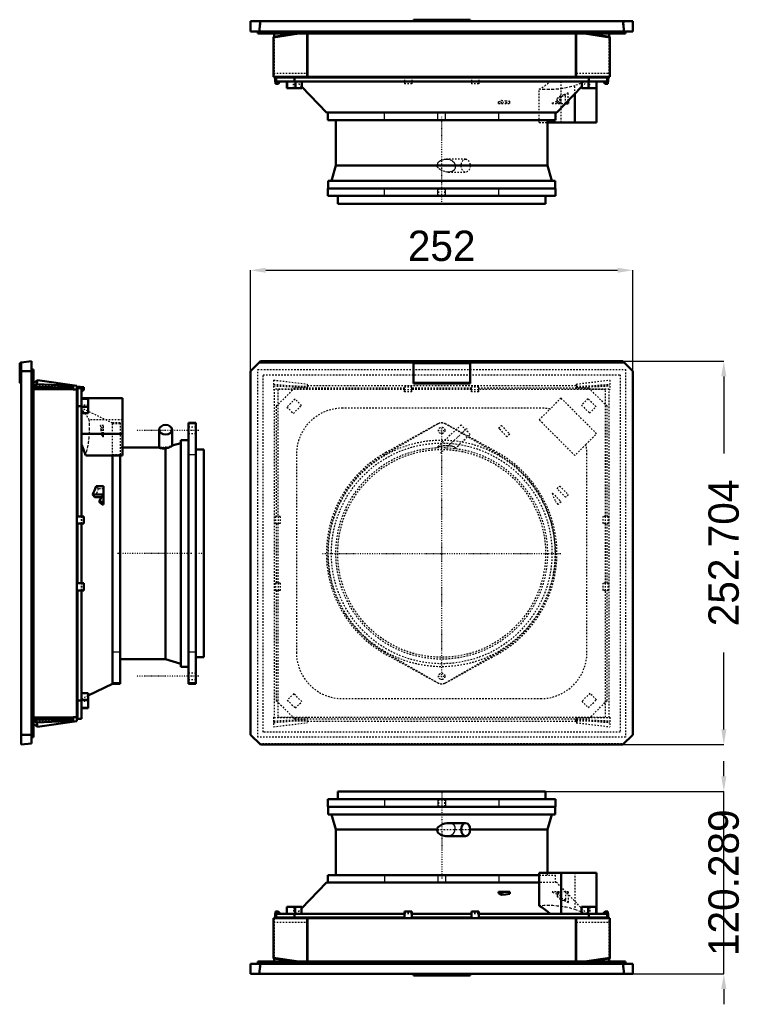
# Model space of a CAD drawing. Header units: millimetres. Extents: x 0 to 896, y -19 to 630.
# Tile 1 of 2: x 0 to 477, y -19 to 630. Entities that reach past the tile are written whole.
import ezdxf

# ---------------------------------------------------------------- set-up
doc = ezdxf.new("R2010")
doc.units = ezdxf.units.MM
doc.linetypes.add('Center', pattern=[1.5, 0.45, -0.5, 0.05, -0.5])
doc.linetypes.add('Dashed', pattern=[2, 1, -1])
for name, color, linetype, lineweight in [('AM_0', 7, 'Continuous', 50), ('AM_4', 3, 'Continuous', 25), ('AM_5', 3, 'Continuous', 25), ('AM_7', 7, 'Center', 25), ('AM_9', 6, 'Dashed', 25)]:
    doc.layers.add(name, color=color, linetype=linetype, lineweight=lineweight)
doc.dimstyles.new('ISO-25', dxfattribs={"dimtxt": 2.5, "dimasz": 2.5, "dimexe": 1.25, "dimexo": 0.625, "dimtad": 1, "dimtxsty": 'Standard', "dimcen": 2.5, "dimadec": 0, "dimazin": 0, "dimtfac": 1, "dimtmove": 0, "dimatfit": 3, "dimfxl": 1, "dimarcsym": 0})

# ---------------------------------------------------------------- blocks, each defined once
blk = doc.blocks.new('1_EF300R5_0__0_in_EF300R5_0__1300')
at = {"layer": 'AM_0'}
for p, q in [((346.69, 121.29), (209.69, 121.29)), ((209.69, 121.29), (209.69, 116.2)), ((346.69, 116.2), (346.69, 121.29)), ((353.31, 116.2), (203.07, 116.2)), ((203.07, 116.2), (203.07, 111.2)), ((353.31, 111.2), (203.07, 111.2)), ((203.46, 111.2), (203.46, 106.2)), ((352.92, 106.2), (352.92, 111.2)), ((353.31, 111.2), (353.31, 116.2)), ((352.92, 106.2), (203.46, 106.2)), ((205.46, 106.2), (208.46, 96.2)), ((347.92, 96.2), (350.92, 106.2)), ((294, 100.5), (282.58, 100.5)), ((208.46, 96.2), (208.46, 66.2)), ((275.26, 96.2), (208.46, 96.2)), ((281.27, 91.9), (294, 91.9)), ((347.92, 96.2), (296.93, 96.2)), ((347.92, 67.7), (347.92, 96.2)), ((203.07, 66.2), (342.51, 66.2)), ((203.07, 66.2), (203.07, 61.2)), ((380.34, 67.7), (342.51, 67.7)), ((342.51, 67.7), (342.51, 45.86)), ((356.87, 67.7), (356.87, 40.7)), ((380.34, 67.7), (380.34, 40.7)), ((202.19, 61.2), (185.74, 44.13)), ((342.51, 61.2), (202.19, 61.2)), ((323.05, 55.2), (315.74, 55.2)), ((315.74, 55.2), (315.74, 54.17)), ((315.74, 54.17), (317.55, 53.12)), ((317.55, 55.2), (317.55, 53.12)), ((323.05, 55.2), (323.05, 53.72)), ((168.59, 42.2), (168.27, 37.7)), ((170.34, 42.2), (168.59, 42.2)), ((253.79, 40.7), (169.19, 40.7)), ((169.19, 40.7), (169.19, 38.2)), ((171.74, 40.8), (170.34, 42.2)), ((171.74, 40.7), (171.74, 40.8)), ((185.96, 45.2), (176.22, 45.2)), ((176.22, 45.2), (176.22, 40.7)), ((181.19, 40.7), (181.19, 38.2)), ((181.5, 45.2), (181.5, 40.7)), ((185.74, 45.2), (185.74, 40.7)), ((185.96, 45.2), (185.96, 44.36)), ((253.79, 42.2), (253.79, 37.7)), ((258.59, 42.2), (253.79, 42.2)), ((258.59, 42.2), (258.59, 37.7)), ((297.79, 40.7), (258.59, 40.7)), ((297.79, 42.2), (297.79, 37.7)), ((302.59, 42.2), (297.79, 42.2)), ((302.59, 42.2), (302.59, 37.7)), ((387.19, 40.7), (302.59, 40.7)), ((379.94, 45.2), (370.42, 45.2)), ((370.42, 45.2), (370.42, 40.7)), ((374.66, 45.2), (374.66, 40.7)), ((375.19, 40.7), (375.19, 38.2)), ((379.94, 45.2), (379.94, 40.7)), ((386.03, 42.2), (384.64, 40.8)), ((384.64, 40.8), (384.64, 40.7)), ((387.79, 42.2), (386.03, 42.2)), ((387.19, 40.7), (387.19, 38.2)), ((388.1, 37.7), (387.79, 42.2)), ((167.42, 37.7), (388.96, 37.7)), ((167.42, 37.7), (167.42, 11.25)), ((253.79, 38.2), (169.19, 38.2)), ((170.19, 38.2), (170.19, 37.7)), ((189.42, 37.7), (189.42, 9.2)), ((189.69, 37.7), (189.69, 9.2)), ((297.79, 38.2), (258.59, 38.2)), ((387.19, 38.2), (302.59, 38.2)), ((366.69, 37.7), (366.69, 9.2)), ((366.96, 37.7), (366.96, 9.2)), ((386.19, 38.2), (386.19, 37.7)), ((388.96, 37.7), (388.96, 11.25)), ((152.19, 1), (152.19, 7.7)), ((404.19, 7.7), (152.19, 7.7)), ((399.44, 9.2), (156.94, 9.2)), ((156.94, 7.7), (156.94, 9.2)), ((158.69, 7.7), (157.98, 1)), ((167.42, 11.67), (183.99, 9.2)), ((167.42, 11.25), (181.76, 9.2)), ((167.69, 11.21), (167.69, 9.2)), ((372.39, 9.2), (388.96, 11.67)), ((374.62, 9.2), (388.96, 11.25)), ((388.69, 11.21), (388.69, 9.2)), ((398.39, 1), (397.69, 7.7)), ((399.44, 7.7), (399.44, 9.2)), ((404.19, 1), (404.19, 7.7)), ((404.19, 1), (152.19, 1)), ((259.51, 1), (259.51, 0)), ((296.87, 1), (296.87, 0)), ((296.87, 0), (259.51, 0))]:
    blk.add_line(p, q, dxfattribs=at)
for points in [[(282.58, 100.5), (281.68, 100.45), (280.18, 100.17), (278.71, 99.66), (277.36, 98.94), (276.14, 97.97), (275.69, 97.48), (275.3, 96.93)], [(275.49, 94.5), (276.02, 93.86), (276.66, 93.31), (277.62, 92.73), (278.69, 92.3), (279.82, 92.02), (281, 91.9), (281.27, 91.9)], [(317.55, 53.12), (320.3, 53.46), (323.05, 53.72)], [(342.51, 45.86), (344.34, 44.75), (346.14, 43.55), (347.91, 42.23), (349.61, 40.7)]]:
    blk.add_lwpolyline(points, dxfattribs=at)
blk.add_ellipse((294, 96.2), major_axis=(0, 4.3), ratio=0.681998, dxfattribs=at)
blk.add_ellipse((278.19, 96.2), major_axis=(0, 4.3), ratio=0.681998, start_param=1.40136, end_param=1.976205, dxfattribs=at)
at = {"layer": 'AM_4'}
for p, q in [((240.58, 116.2), (240.58, 111.2)), ((275.69, 116.2), (275.69, 111.2)), ((280.69, 116.2), (280.69, 111.2)), ((315.8, 116.2), (315.8, 111.2)), ((240.58, 66.2), (240.58, 61.2)), ((275.69, 66.2), (275.69, 61.2)), ((280.69, 66.2), (280.69, 61.2)), ((315.8, 66.2), (315.8, 61.2))]:
    blk.add_line(p, q, dxfattribs=at)
at = {"layer": 'AM_7'}
blk.add_line((278.19, 121.54), (278.19, 63.95), dxfattribs=at)
at = {"layer": 'AM_9'}
for p, q in [((276.09, 116.2), (276.09, 111.2)), ((280.29, 111.2), (280.29, 116.2)), ((275.3, 96.93), (275.49, 96.2)), ((275.49, 96.2), (275.49, 94.5)), ((275.49, 96.2), (296.93, 96.2)), ((342.51, 66.2), (353.31, 66.2)), ((347.92, 66.2), (347.92, 67.7)), ((353.31, 61.2), (353.31, 66.2)), ((365.99, 67.7), (365.99, 43.5)), ((354.19, 61.2), (342.51, 61.2)), ((373.94, 40.7), (354.19, 61.2)), ((321.24, 54.77), (315.74, 54.17)), ((321.24, 55.2), (321.24, 54.77)), ((323.05, 53.72), (321.24, 54.77)), ((361.63, 55.2), (350.99, 55.2)), ((350.99, 55.2), (351.3, 54.87)), ((351.3, 55.2), (351.3, 54.87)), ((355.09, 54.33), (353.33, 55.2)), ((354.27, 55.2), (354.27, 51.97)), ((354.27, 51.97), (356.05, 50.42)), ((355.09, 55.2), (355.09, 54.33)), ((356.88, 52.44), (355.09, 54.33)), ((356.05, 55.2), (356.05, 50.42)), ((356.88, 55.2), (356.88, 52.44)), ((359.84, 55.2), (359.84, 49.61)), ((361.63, 55.2), (361.63, 48.09)), ((361.63, 48.09), (359.84, 49.61)), ((176.44, 45.2), (176.44, 40.7)), ((180.46, 45.2), (180.46, 40.7)), ((180.68, 45.2), (180.68, 40.7)), ((181.72, 45.2), (181.72, 40.7)), ((185.74, 44.13), (182.44, 40.7)), ((185.96, 44.36), (185.96, 40.7)), ((258.59, 40.8), (253.79, 40.8)), ((258.59, 40.7), (253.79, 40.7)), ((302.59, 40.8), (297.79, 40.8)), ((302.59, 40.7), (297.79, 40.7)), ((373.23, 40.7), (365.99, 43.5)), ((370.64, 45.2), (370.64, 40.7)), ((374.88, 45.2), (374.88, 40.7)), ((375.7, 45.2), (375.7, 40.7)), ((375.91, 45.2), (375.91, 40.7)), ((380.16, 45.2), (379.94, 45.2)), ((380.16, 45.2), (380.16, 40.7)), ((167.42, 35.2), (189.42, 35.2)), ((167.69, 37.7), (167.69, 11.21)), ((253.79, 38.2), (258.59, 38.2)), ((297.79, 38.2), (302.59, 38.2)), ((366.96, 35.2), (388.96, 35.2)), ((388.69, 11.21), (388.69, 37.7)), ((158.69, 1), (157.98, 7.7)), ((160.44, 7.7), (160.44, 9.2)), ((167.69, 9.2), (167.69, 7.7)), ((181.76, 9.2), (189.42, 8.1)), ((183.99, 9.2), (189.42, 8.39)), ((189.42, 9.2), (189.42, 8.1)), ((189.69, 9.2), (189.69, 7.7)), ((366.69, 9.2), (366.69, 7.7)), ((366.96, 8.1), (374.62, 9.2)), ((366.96, 9.2), (366.96, 8.1)), ((366.96, 8.39), (372.39, 9.2)), ((388.69, 9.2), (388.69, 7.7)), ((395.94, 7.7), (395.94, 9.2)), ((398.39, 7.7), (397.69, 1))]:
    blk.add_line(p, q, dxfattribs=at)
for points in [[(287.04, 96.2), (287.15, 96.73), (287.17, 97.28), (287.1, 97.81), (286.92, 98.33), (286.35, 99.18), (285.5, 99.82), (284.78, 100.15), (283.98, 100.37), (282.85, 100.5), (282.58, 100.5)], [(281.27, 91.9), (282.4, 91.98), (283.8, 92.31), (284.64, 92.68), (285.43, 93.18), (285.96, 93.66), (286.43, 94.23), (286.72, 94.76), (286.93, 95.34), (287.04, 96.2)], [(351.3, 54.87), (354.11, 53.74), (356.88, 52.44)], [(359.84, 49.61), (357.07, 50.86), (354.27, 51.97)], [(365.99, 43.5), (363.13, 44.31), (360.25, 44.96), (357.34, 45.45), (354.42, 45.8), (351.46, 46.03), (348.48, 46.12), (345.5, 46.09), (342.51, 45.86)], [(356.05, 50.42), (358.85, 49.33), (361.63, 48.09)]]:
    blk.add_lwpolyline(points, dxfattribs=at)
blk = doc.blocks.new('2_EF300R5_0__0_in_EF300R5_0__1300')
at = {"layer": 'AM_0'}
for p, q in [((1, 404.06), (0, 403.56)), ((0, 403.56), (0, 390.76)), ((1, 404.19), (7.7, 404.89)), ((1, 152.19), (1, 404.19)), ((7.7, 152.89), (7.7, 404.89)), ((1, 398.39), (7.7, 398.39)), ((7.7, 399.51), (9.2, 399.51)), ((9.2, 157.01), (9.2, 399.51)), ((0, 390.76), (1, 390.26)), ((9.2, 390.55), (11.67, 392.54)), ((9.2, 388.59), (11.25, 389.77)), ((11.67, 392.54), (11.25, 389.77)), ((11.25, 389.77), (35.2, 388.66)), ((37.7, 388.81), (11.67, 392.54)), ((9.2, 387.95), (35.2, 387.68)), ((35.2, 386.53), (9.2, 386.53)), ((35.2, 388.66), (35.2, 386.31)), ((35.2, 386.31), (37.7, 386.31)), ((37.7, 167.71), (37.7, 388.81)), ((42.2, 387.86), (37.7, 388.17)), ((38.2, 386.26), (37.7, 386.26)), ((40.7, 387.26), (38.2, 387.26)), ((38.2, 302.66), (38.2, 387.26)), ((40.7, 302.66), (40.7, 387.26)), ((40.7, 384.71), (40.8, 384.71)), ((40.8, 384.71), (42.2, 386.11)), ((42.2, 386.11), (42.2, 387.86)), ((67.7, 380.63), (40.7, 380.63)), ((45.2, 380.23), (40.7, 380.23)), ((45.2, 370.71), (45.2, 380.23)), ((67.7, 342.8), (67.7, 380.63)), ((40.7, 375.26), (38.2, 375.26)), ((45.2, 374.95), (40.7, 374.95)), ((45.2, 370.71), (40.7, 370.71)), ((111.2, 192.26), (111.2, 364.26)), ((116.2, 364.26), (111.2, 364.26)), ((116.2, 192.26), (116.2, 364.26)), ((67.7, 357.16), (40.7, 357.16)), ((91.9, 359.79), (91.9, 347.92)), ((100.5, 349.14), (100.5, 359.79)), ((106.2, 350.99), (100.5, 349.28)), ((106.2, 203.53), (106.2, 352.99)), ((111.2, 352.99), (106.2, 352.99)), ((40.7, 350.05), (43.5, 342.8)), ((91.9, 347.99), (67.7, 347.99)), ((96.2, 208.53), (96.2, 347.43)), ((121.29, 346.76), (116.2, 346.76)), ((121.29, 209.76), (121.29, 346.76)), ((67.7, 342.8), (43.5, 342.8)), ((61.2, 192.31), (61.2, 342.8)), ((66.2, 342.8), (66.2, 192.26)), ((55.2, 322.67), (50.42, 322.67)), ((55.2, 310.58), (55.2, 322.67)), ((55.2, 316.99), (48.09, 316.99)), ((48.09, 316.99), (49.61, 315.24)), ((55.2, 315.24), (49.61, 315.24)), ((55.2, 312.33), (52.44, 312.33)), ((52.44, 312.33), (54.33, 310.58)), ((55.2, 310.58), (54.33, 310.58)), ((37.7, 302.66), (42.2, 302.66)), ((42.2, 302.66), (42.2, 297.86)), ((37.7, 297.86), (42.2, 297.86)), ((38.2, 258.66), (38.2, 297.86)), ((40.7, 258.66), (40.7, 297.86)), ((37.7, 258.66), (42.2, 258.66)), ((37.7, 253.86), (42.2, 253.86)), ((38.2, 169.26), (38.2, 253.86)), ((40.7, 169.26), (40.7, 253.86)), ((42.2, 258.66), (42.2, 253.86)), ((66.2, 208.53), (96.2, 208.53)), ((96.2, 208.53), (106.2, 205.53)), ((116.2, 209.76), (121.29, 209.76)), ((106.2, 203.53), (111.2, 203.53)), ((45.2, 184.66), (61.2, 192.31)), ((61.2, 192.26), (66.2, 192.26)), ((111.2, 192.26), (116.2, 192.26)), ((45.2, 186.03), (40.7, 186.03)), ((45.2, 181.79), (40.7, 181.79)), ((45.2, 176.29), (45.2, 186.03)), ((40.7, 181.26), (38.2, 181.26)), ((45.2, 176.51), (40.7, 176.51)), ((45.2, 176.29), (40.7, 176.29)), ((35.2, 169.99), (9.2, 169.99)), ((35.2, 168.84), (9.2, 168.56)), ((37.7, 170.21), (35.2, 170.21)), ((35.2, 170.21), (35.2, 167.86)), ((38.2, 170.26), (37.7, 170.26)), ((40.7, 169.26), (38.2, 169.26)), ((9.2, 167.93), (11.25, 166.75)), ((9.2, 165.97), (11.67, 163.98)), ((35.2, 167.86), (11.25, 166.75)), ((11.25, 166.75), (11.67, 163.98)), ((11.67, 163.98), (37.7, 167.71)), ((1, 158.69), (7.7, 158.69)), ((7.7, 157.01), (9.2, 157.01)), ((7.7, 152.89), (1, 152.19))]:
    blk.add_line(p, q, dxfattribs=at)
for points in [[(91.9, 347.92), (91.98, 347.86), (92.31, 347.76), (92.68, 347.69), (93.18, 347.61), (93.66, 347.56), (94.23, 347.5), (94.76, 347.47), (95.34, 347.44), (96.2, 347.43)], [(96.2, 347.43), (96.73, 347.57), (97.28, 347.74), (97.81, 347.91), (98.33, 348.09), (99.18, 348.41), (99.82, 348.7), (100.15, 348.87), (100.37, 349), (100.5, 349.13), (100.5, 349.14)], [(50.42, 322.67), (49.33, 319.82), (48.09, 316.99)], [(53.78, 315.24), (53.74, 315.15), (52.44, 312.33)]]:
    blk.add_lwpolyline(points, dxfattribs=at)
blk.add_ellipse((96.2, 359.79), major_axis=(-4.3, 0), ratio=0.731354, dxfattribs=at)
at = {"layer": 'AM_4'}
for p, q in [((116.2, 363.59), (111.2, 363.59)), ((116.2, 343.29), (111.2, 343.29)), ((66.2, 213.23), (61.2, 213.23)), ((116.2, 213.23), (111.2, 213.23)), ((66.2, 192.93), (61.2, 192.93)), ((116.2, 192.93), (111.2, 192.93))]:
    blk.add_line(p, q, dxfattribs=at)
at = {"layer": 'AM_7'}
for p, q in [((118.1, 359.31), (76.3, 359.31)), ((113.45, 278.26), (63.95, 278.26)), ((121.54, 278.26), (115.93, 278.26)), ((118.1, 197.21), (76.3, 197.21))]:
    blk.add_line(p, q, dxfattribs=at)
at = {"layer": 'AM_9'}
for p, q in [((7.7, 396.01), (9.2, 396.01)), ((8.39, 389.9), (8.1, 387.97)), ((8.39, 389.9), (9.2, 390.55)), ((11.25, 389.77), (8.39, 389.9)), ((37.7, 388.76), (7.7, 388.76)), ((9.2, 386.53), (7.7, 386.53)), ((8.1, 387.97), (9.2, 388.59)), ((8.1, 387.97), (9.2, 387.95)), ((37.7, 388.54), (35.2, 388.66)), ((35.2, 386.53), (37.7, 386.53)), ((45.2, 380.01), (40.7, 380.01)), ((45.2, 375.99), (40.7, 375.99)), ((45.2, 375.77), (40.7, 375.77)), ((45.2, 374.73), (40.7, 374.73)), ((61.2, 364.21), (40.7, 374.01)), ((45.2, 370.49), (40.7, 370.49)), ((45.2, 370.49), (45.2, 370.71)), ((67.7, 366.28), (45.86, 366.28)), ((66.2, 364.26), (61.2, 364.26)), ((61.2, 342.8), (61.2, 364.21)), ((66.2, 363.59), (61.2, 363.59)), ((66.2, 364.26), (66.2, 342.8)), ((55.2, 362.6), (53.12, 362.6)), ((54.17, 360.87), (53.12, 362.6)), ((55.2, 360.87), (54.17, 360.87)), ((54.77, 355.12), (54.17, 360.87)), ((55.2, 355.12), (55.2, 362.6)), ((116.2, 361.41), (111.2, 361.41)), ((111.2, 357.21), (116.2, 357.21)), ((55.2, 356.85), (53.72, 356.85)), ((53.72, 356.85), (54.77, 355.12)), ((55.2, 355.12), (54.77, 355.12)), ((67.7, 347.99), (66.2, 347.99)), ((92.5, 347.99), (91.9, 347.99)), ((96.2, 347.94), (94.5, 347.94)), ((96.93, 348.15), (96.2, 347.94)), ((96.2, 347.94), (96.2, 347.43)), ((99.41, 348.95), (96.93, 348.15)), ((100.5, 349.28), (99.38, 348.94)), ((66.2, 343.29), (61.2, 343.29)), ((51.97, 320.91), (50.42, 322.67)), ((55.2, 320.91), (51.97, 320.91)), ((54.87, 318), (53.78, 315.24)), ((54.33, 310.58), (55.2, 312.37)), ((55.2, 318), (54.87, 318)), ((55.2, 317.69), (54.87, 318)), ((40.7, 297.86), (40.7, 302.66)), ((40.8, 302.66), (40.8, 297.86)), ((40.7, 253.86), (40.7, 258.66)), ((40.8, 258.66), (40.8, 253.86)), ((116.2, 199.31), (111.2, 199.31)), ((111.2, 195.11), (116.2, 195.11)), ((45.2, 185.81), (40.7, 185.81)), ((40.7, 182.51), (45.2, 184.66)), ((45.2, 181.57), (40.7, 181.57)), ((45.2, 180.75), (40.7, 180.75)), ((45.2, 180.53), (40.7, 180.53)), ((9.2, 169.99), (7.7, 169.99)), ((37.7, 169.99), (35.2, 169.99)), ((37.7, 167.76), (7.7, 167.76)), ((9.2, 168.56), (8.1, 168.55)), ((8.1, 168.55), (9.2, 167.93)), ((8.1, 168.55), (8.39, 166.62)), ((8.39, 166.62), (11.25, 166.75)), ((8.39, 166.62), (9.2, 165.97)), ((35.2, 167.86), (37.7, 167.98)), ((7.7, 160.51), (9.2, 160.51))]:
    blk.add_line(p, q, dxfattribs=at)
for points in [[(45.86, 366.28), (44.75, 368.11), (43.55, 369.91), (42.23, 371.68), (40.7, 373.38)], [(43.5, 342.8), (44.31, 345.66), (44.96, 348.54), (45.45, 351.45), (45.8, 354.37), (46.03, 357.34), (46.12, 360.31), (46.09, 363.3), (45.86, 366.28)], [(53.12, 362.6), (53.46, 359.72), (53.72, 356.85)], [(92.48, 347.99), (92.3, 347.99), (92.02, 347.97), (91.9, 347.93), (91.9, 347.92)], [(94.5, 347.94), (93.86, 347.96), (93.31, 347.97), (92.73, 347.99), (92.48, 347.99)], [(100.5, 349.14), (100.45, 349.18), (100.17, 349.15), (99.66, 349.03), (99.41, 348.95)], [(49.61, 315.24), (50.86, 318.06), (51.97, 320.91)]]:
    blk.add_lwpolyline(points, dxfattribs=at)
blk.add_ellipse((96.2, 345.05), major_axis=(-4.3, 0), ratio=0.731354, start_param=4.542953, end_param=5.117797, dxfattribs=at)
blk = doc.blocks.new('3_EF300R5_0__0_in_EF300R5_0__1300')
at = {"layer": 'AM_0'}
for p, q in [((158.69, 404.89), (152.19, 398.39)), ((398.39, 404.19), (157.98, 404.19)), ((397.69, 404.89), (158.69, 404.89)), ((259.51, 404.06), (259.51, 390.26)), ((259.51, 404.06), (296.87, 404.06)), ((296.87, 403.56), (259.51, 403.56)), ((296.87, 404.06), (296.87, 390.26)), ((404.19, 398.39), (397.69, 404.89)), ((152.19, 398.39), (152.19, 158.69)), ((404.19, 158.69), (404.19, 398.39)), ((296.87, 390.76), (259.51, 390.76)), ((296.87, 390.26), (259.51, 390.26)), ((152.19, 158.69), (158.69, 152.19)), ((397.69, 152.19), (404.19, 158.69)), ((158.69, 152.19), (397.69, 152.19))]:
    blk.add_line(p, q, dxfattribs=at)
at = {"layer": 'AM_7'}
for p, q in [((275.98, 359.31), (280.39, 359.31)), ((294.79, 360.53), (277.4, 344.31)), ((278.19, 357.1), (278.19, 361.51)), ((278.19, 199.79), (278.19, 356.73)), ((199.72, 278.26), (356.66, 278.26)), ((275.98, 197.21), (280.39, 197.21)), ((278.19, 195), (278.19, 199.41))]:
    blk.add_line(p, q, dxfattribs=at)
at = {"layer": 'AM_9'}
for p, q in [((156.94, 157.01), (156.94, 399.51)), ((156.94, 399.51), (399.44, 399.51)), ((160.44, 160.51), (160.44, 396.01)), ((160.44, 396.01), (395.94, 396.01)), ((395.94, 396.01), (395.94, 160.51)), ((399.44, 399.51), (399.44, 157.01)), ((167.42, 392.54), (189.42, 389.9)), ((167.42, 392.54), (167.42, 386.31)), ((167.42, 389.77), (189.42, 387.97)), ((189.42, 389.9), (189.42, 386.53)), ((366.96, 389.9), (388.96, 392.54)), ((366.96, 389.9), (366.96, 386.53)), ((366.96, 387.97), (388.96, 389.77)), ((388.96, 392.54), (388.96, 386.31)), ((167.42, 388.81), (189.42, 388.54)), ((167.42, 388.66), (189.42, 387.68)), ((167.42, 386.31), (167.69, 386.31)), ((167.69, 386.53), (167.69, 169.99)), ((189.69, 386.53), (167.69, 386.53)), ((181.19, 387.26), (169.19, 375.26)), ((170.19, 386.26), (170.19, 302.66)), ((253.79, 386.26), (170.19, 386.26)), ((253.79, 387.26), (181.19, 387.26)), ((366.69, 388.76), (189.69, 388.76)), ((189.69, 388.76), (189.69, 386.53)), ((253.79, 384.71), (253.79, 388.17)), ((258.59, 388.17), (253.79, 388.17)), ((258.59, 387.86), (253.79, 387.86)), ((258.59, 386.11), (253.79, 386.11)), ((258.59, 384.71), (253.79, 384.71)), ((258.59, 384.71), (258.59, 388.17)), ((297.79, 387.26), (258.59, 387.26)), ((297.79, 386.26), (258.59, 386.26)), ((297.79, 384.71), (297.79, 388.17)), ((302.59, 388.17), (297.79, 388.17)), ((302.59, 387.86), (297.79, 387.86)), ((302.59, 386.11), (297.79, 386.11)), ((302.59, 384.71), (297.79, 384.71)), ((302.59, 384.71), (302.59, 388.17)), ((375.19, 387.26), (302.59, 387.26)), ((386.19, 386.26), (302.59, 386.26)), ((366.69, 386.53), (366.69, 388.76)), ((388.69, 386.53), (366.69, 386.53)), ((366.96, 388.54), (388.96, 388.81)), ((366.96, 387.68), (388.96, 388.66)), ((387.19, 375.26), (375.19, 387.26)), ((386.19, 302.66), (386.19, 386.26)), ((388.69, 169.99), (388.69, 386.53)), ((388.69, 386.31), (388.96, 386.31)), ((181.5, 380.01), (176.22, 374.73)), ((185.74, 375.77), (181.5, 380.01)), ((356.87, 380.63), (349.62, 373.38)), ((380.34, 357.16), (356.87, 380.63)), ((374.66, 380.23), (370.42, 375.99)), ((379.94, 374.95), (374.66, 380.23)), ((169.19, 375.26), (169.19, 302.66)), ((176.22, 374.73), (180.46, 370.49)), ((180.46, 370.49), (185.74, 375.77)), ((343.44, 374.01), (212.94, 374.01)), ((342.51, 366.28), (349.61, 373.38)), ((370.42, 375.99), (375.7, 370.71)), ((375.7, 370.71), (379.94, 374.95)), ((387.19, 302.66), (387.19, 375.26)), ((275.69, 363.59), (240.58, 343.29)), ((315.8, 343.29), (280.69, 363.59)), ((365.99, 342.8), (342.51, 366.28)), ((275.29, 363.46), (241.47, 344.8)), ((291.06, 362.93), (275.26, 348.19)), ((314.91, 344.8), (281.09, 363.46)), ((296.93, 356.64), (291.06, 362.93)), ((315.74, 360.87), (317.55, 362.6)), ((321.24, 355.12), (315.74, 360.87)), ((317.55, 362.6), (323.05, 356.85)), ((373.24, 350.05), (380.34, 357.16)), ((287.04, 347.43), (296.93, 356.64)), ((323.05, 356.85), (321.24, 355.12)), ((275.49, 347.94), (275.26, 348.19)), ((373.23, 350.05), (365.99, 342.8)), ((182.44, 343.51), (182.44, 213.01)), ((373.94, 213.01), (373.94, 343.51)), ((354.27, 320.91), (356.05, 322.67)), ((359.84, 315.24), (354.27, 320.91)), ((356.05, 322.67), (361.63, 316.99)), ((350.99, 317.69), (351.3, 318)), ((350.99, 317.69), (353.33, 312.37)), ((351.3, 318), (356.88, 312.33)), ((355.09, 310.58), (353.33, 312.37)), ((356.88, 312.33), (355.09, 310.58)), ((361.63, 316.99), (359.84, 315.24)), ((171.74, 302.66), (168.27, 302.66)), ((168.27, 302.66), (168.27, 297.86)), ((168.59, 302.66), (168.59, 297.86)), ((170.34, 302.66), (170.34, 297.86)), ((171.74, 302.66), (171.74, 297.86)), ((384.64, 297.86), (384.64, 302.66)), ((388.1, 302.66), (384.64, 302.66)), ((386.03, 302.66), (386.03, 297.86)), ((387.79, 302.66), (387.79, 297.86)), ((388.1, 302.66), (388.1, 297.86)), ((171.74, 297.86), (168.27, 297.86)), ((169.19, 297.86), (169.19, 258.66)), ((170.19, 297.86), (170.19, 258.66)), ((388.1, 297.86), (384.64, 297.86)), ((386.19, 258.66), (386.19, 297.86)), ((387.19, 258.66), (387.19, 297.86)), ((171.74, 258.66), (168.27, 258.66)), ((168.27, 258.66), (168.27, 253.86)), ((171.74, 253.86), (168.27, 253.86)), ((168.59, 258.66), (168.59, 253.86)), ((169.19, 253.86), (169.19, 181.26)), ((170.19, 253.86), (170.19, 170.26)), ((170.34, 258.66), (170.34, 253.86)), ((171.74, 258.66), (171.74, 253.86)), ((384.64, 253.86), (384.64, 258.66)), ((388.1, 258.66), (384.64, 258.66)), ((388.1, 253.86), (384.64, 253.86)), ((386.03, 258.66), (386.03, 253.86)), ((386.19, 170.26), (386.19, 253.86)), ((387.19, 181.26), (387.19, 253.86)), ((387.79, 258.66), (387.79, 253.86)), ((388.1, 258.66), (388.1, 253.86)), ((240.58, 213.23), (275.69, 192.93)), ((241.47, 211.72), (275.29, 193.06)), ((280.69, 192.93), (315.8, 213.23)), ((281.09, 193.06), (314.91, 211.72)), ((180.68, 185.81), (176.44, 181.57)), ((185.96, 180.53), (180.68, 185.81)), ((212.94, 182.51), (343.44, 182.51)), ((375.91, 186.03), (370.64, 180.75)), ((374.88, 176.51), (380.16, 181.79)), ((380.16, 181.79), (375.91, 186.03)), ((169.19, 181.26), (181.19, 169.26)), ((176.44, 181.57), (181.72, 176.29)), ((181.72, 176.29), (185.96, 180.53)), ((370.64, 180.75), (374.88, 176.51)), ((375.19, 169.26), (387.19, 181.26)), ((167.42, 170.21), (167.69, 170.21)), ((167.42, 170.21), (167.42, 163.98)), ((167.42, 167.86), (189.42, 168.84)), ((167.69, 169.99), (189.69, 169.99)), ((170.19, 170.26), (386.19, 170.26)), ((181.19, 169.26), (375.19, 169.26)), ((189.42, 169.99), (189.42, 166.62)), ((189.69, 169.99), (189.69, 167.76)), ((366.69, 169.99), (388.69, 169.99)), ((366.69, 167.76), (366.69, 169.99)), ((366.96, 169.99), (366.96, 166.62)), ((366.96, 168.84), (388.96, 167.86)), ((388.69, 170.21), (388.96, 170.21)), ((388.96, 170.21), (388.96, 163.98)), ((167.42, 166.75), (189.42, 168.55)), ((167.42, 167.71), (189.42, 167.98)), ((167.42, 163.98), (189.42, 166.62)), ((189.69, 167.76), (366.69, 167.76)), ((366.96, 168.55), (388.96, 166.75)), ((366.96, 167.98), (388.96, 167.71)), ((366.96, 166.62), (388.96, 163.98)), ((399.44, 157.01), (156.94, 157.01)), ((395.94, 160.51), (160.44, 160.51)), ((157.98, 152.89), (398.39, 152.89))]:
    blk.add_line(p, q, dxfattribs=at)
blk.add_lwpolyline([(287.04, 347.43), (287.15, 347.57), (287.17, 347.74), (287.1, 347.91), (286.92, 348.09), (286.35, 348.41), (285.5, 348.7), (284.78, 348.87), (283.98, 349), (282.85, 349.13), (281.68, 349.18), (280.18, 349.15), (278.71, 349.03), (277.36, 348.81), (276.14, 348.49), (275.69, 348.33), (275.3, 348.15)], dxfattribs=at)
for centre, radius in [((278.19, 359.31), 2.1), ((278.19, 278.26), 74.73), ((278.19, 278.26), 72.73), ((278.19, 278.26), 69.73), ((278.19, 278.26), 68.5), ((278.19, 197.21), 2.1)]:
    blk.add_circle(centre, radius, dxfattribs=at)
for centre, radius, start, end in [((212.94, 343.51), 30.5, 90, 180), ((343.44, 343.51), 30.5, 78.32147, 90), ((278.19, 358.21), 6, 61.1098, 118.8902), ((278.19, 359.26), 5, 59.95892, 120.04108), ((278.19, 278.26), 76, 118.8902, 241.1098), ((278.19, 278.26), 76, 298.8902, 61.1098), ((343.44, 343.51), 30.5, 360, 12.37806), ((278.19, 278.26), 75.12, 120.04108, 239.95892), ((278.19, 278.26), 75.12, 300.04108, 59.95892), ((212.94, 213.01), 30.5, 180, 270), ((343.44, 213.01), 30.5, 270, 0), ((278.19, 198.31), 6, 241.1098, 298.8902), ((278.19, 197.26), 5, 239.95892, 300.04108)]:
    blk.add_arc(centre, radius, start, end, dxfattribs=at)
blk = doc.blocks.new('6_EF300R5_0__0_in_EF300R5_0__1300')
at = {"layer": 'AM_0'}
for p, q in [((296.87, 630.08), (259.51, 630.08)), ((259.51, 630.08), (259.51, 629.08)), ((296.87, 630.08), (296.87, 629.08)), ((152.19, 629.08), (152.19, 622.38)), ((152.19, 629.08), (404.19, 629.08)), ((158.69, 629.08), (157.98, 622.38)), ((398.39, 622.38), (397.69, 629.08)), ((404.19, 629.08), (404.19, 622.38)), ((152.19, 622.38), (404.19, 622.38)), ((156.94, 622.38), (156.94, 620.88)), ((156.94, 620.88), (399.44, 620.88)), ((167.42, 618.83), (181.76, 620.88)), ((167.42, 618.41), (183.99, 620.88)), ((167.42, 618.83), (167.42, 592.38)), ((167.69, 618.87), (167.69, 620.88)), ((189.42, 620.88), (189.42, 592.38)), ((189.69, 592.38), (189.69, 620.88)), ((366.69, 592.38), (366.69, 620.88)), ((366.96, 620.88), (366.96, 592.38)), ((372.39, 620.88), (388.96, 618.41)), ((374.62, 620.88), (388.96, 618.83)), ((388.69, 618.87), (388.69, 620.88)), ((388.96, 618.83), (388.96, 592.38)), ((399.44, 622.38), (399.44, 620.88)), ((167.42, 592.38), (388.96, 592.38)), ((168.59, 587.88), (168.27, 592.38)), ((169.19, 589.38), (169.19, 591.88)), ((169.19, 591.88), (387.19, 591.88)), ((170.19, 591.88), (170.19, 592.38)), ((181.19, 589.38), (181.19, 591.88)), ((375.19, 589.38), (375.19, 591.88)), ((386.19, 591.88), (386.19, 592.38)), ((387.19, 589.38), (387.19, 591.88)), ((388.1, 592.38), (387.79, 587.88)), ((170.34, 587.88), (168.59, 587.88)), ((169.19, 589.38), (387.19, 589.38)), ((171.74, 589.28), (170.34, 587.88)), ((171.74, 589.38), (171.74, 589.28)), ((176.22, 584.88), (176.22, 589.38)), ((176.22, 584.88), (185.96, 584.88)), ((176.44, 584.88), (176.44, 589.38)), ((181.72, 584.88), (181.72, 589.38)), ((185.96, 584.88), (185.96, 589.38)), ((185.97, 585.72), (202.19, 568.88)), ((354.19, 568.88), (370.64, 585.96)), ((370.64, 584.88), (370.64, 589.38)), ((370.64, 584.88), (380.16, 584.88)), ((374.88, 584.88), (374.88, 589.38)), ((380.16, 584.88), (380.16, 589.38)), ((380.34, 562.38), (380.34, 589.38)), ((384.64, 589.28), (384.64, 589.38)), ((386.03, 587.88), (384.64, 589.28)), ((387.79, 587.88), (386.03, 587.88)), ((365.99, 562.38), (365.99, 581.13)), ((359.97, 574.88), (361.63, 574.88)), ((361.63, 574.88), (361.63, 576.6)), ((202.19, 568.88), (354.19, 568.88)), ((203.07, 568.88), (203.07, 563.88)), ((353.31, 563.88), (353.31, 568.88)), ((353.31, 563.88), (203.07, 563.88)), ((208.46, 563.88), (208.46, 533.88)), ((347.92, 533.88), (347.92, 563.88)), ((347.92, 562.38), (380.34, 562.38)), ((208.46, 533.88), (205.46, 523.88)), ((208.46, 533.88), (347.92, 533.88)), ((350.92, 523.88), (347.92, 533.88)), ((203.46, 523.88), (203.46, 518.88)), ((203.46, 523.88), (352.92, 523.88)), ((352.92, 518.88), (352.92, 523.88)), ((203.07, 518.88), (203.07, 513.88)), ((203.07, 518.88), (353.31, 518.88)), ((203.07, 513.88), (353.31, 513.88)), ((209.69, 513.88), (209.69, 508.79)), ((346.69, 508.79), (346.69, 513.88)), ((353.31, 513.88), (353.31, 518.88)), ((209.69, 508.79), (346.69, 508.79))]:
    blk.add_line(p, q, dxfattribs=at)
at = {"layer": 'AM_4'}
for p, q in [((240.58, 563.88), (240.58, 568.88)), ((275.69, 563.88), (275.69, 568.88)), ((280.69, 563.88), (280.69, 568.88)), ((315.8, 563.88), (315.8, 568.88)), ((240.58, 513.88), (240.58, 518.88)), ((275.69, 513.88), (275.69, 518.88)), ((280.69, 513.88), (280.69, 518.88)), ((315.8, 513.88), (315.8, 518.88))]:
    blk.add_line(p, q, dxfattribs=at)
at = {"layer": 'AM_7'}
blk.add_line((278.19, 508.54), (278.19, 566.13), dxfattribs=at)
at = {"layer": 'AM_9'}
for p, q in [((158.69, 622.38), (157.98, 629.08)), ((398.39, 629.08), (397.69, 622.38)), ((160.44, 622.38), (160.44, 620.88)), ((167.69, 620.88), (167.69, 622.38)), ((167.69, 618.87), (167.69, 592.38)), ((181.76, 620.88), (189.42, 621.98)), ((183.99, 620.88), (189.42, 621.69)), ((189.42, 621.98), (189.42, 620.88)), ((189.69, 620.88), (189.69, 622.38)), ((366.69, 620.88), (366.69, 622.38)), ((366.96, 621.98), (374.62, 620.88)), ((366.96, 621.98), (366.96, 620.88)), ((366.96, 621.69), (372.39, 620.88)), ((388.69, 620.88), (388.69, 622.38)), ((388.69, 592.38), (388.69, 618.87)), ((395.94, 622.38), (395.94, 620.88)), ((167.42, 594.88), (189.42, 594.88)), ((253.79, 592.38), (253.79, 587.88)), ((258.59, 592.38), (258.59, 587.88)), ((297.79, 592.38), (297.79, 587.88)), ((302.59, 592.38), (302.59, 587.88)), ((366.96, 594.88), (388.96, 594.88)), ((180.46, 584.88), (180.46, 589.38)), ((180.68, 584.88), (180.68, 589.38)), ((181.5, 584.88), (181.5, 589.38)), ((182.44, 589.38), (185.97, 585.72)), ((185.74, 584.88), (185.74, 589.38)), ((258.59, 589.28), (253.79, 589.28)), ((258.59, 587.88), (253.79, 587.88)), ((302.59, 589.28), (297.79, 589.28)), ((302.59, 587.88), (297.79, 587.88)), ((342.51, 562.38), (342.51, 584.22)), ((356.87, 562.38), (356.87, 589.38)), ((373.23, 589.38), (365.99, 586.58)), ((365.99, 581.13), (365.99, 586.58)), ((370.42, 584.88), (370.42, 589.38)), ((370.42, 584.88), (370.64, 584.88)), ((370.64, 585.96), (373.94, 589.38)), ((374.66, 584.88), (374.66, 589.38)), ((375.7, 584.88), (375.7, 589.38)), ((375.91, 584.88), (375.91, 589.38)), ((379.94, 584.88), (379.94, 589.38)), ((354.27, 578.12), (356.05, 579.66)), ((354.27, 574.88), (354.27, 578.12)), ((356.05, 574.88), (356.05, 579.66)), ((361.63, 581.99), (359.84, 580.47)), ((359.84, 574.88), (359.84, 580.47)), ((361.63, 576.6), (361.63, 581.99)), ((315.74, 575.91), (317.55, 576.96)), ((315.74, 574.88), (315.74, 575.91)), ((321.24, 575.31), (315.74, 575.91)), ((315.74, 574.88), (323.05, 574.88)), ((317.55, 574.88), (317.55, 576.96)), ((323.05, 576.36), (321.24, 575.31)), ((321.24, 574.88), (321.24, 575.31)), ((323.05, 574.88), (323.05, 576.36)), ((350.99, 574.88), (351.3, 575.21)), ((350.99, 574.88), (359.97, 574.88)), ((351.3, 574.88), (351.3, 575.21)), ((355.09, 575.75), (353.33, 574.88)), ((356.88, 577.64), (355.09, 575.75)), ((355.09, 574.88), (355.09, 575.75)), ((356.88, 574.88), (356.88, 577.64)), ((342.51, 562.38), (347.92, 562.38)), ((275.3, 533.16), (275.49, 533.88)), ((275.49, 533.88), (275.49, 535.58)), ((294, 538.18), (281.27, 538.18)), ((282.58, 529.58), (294, 529.58)), ((276.09, 518.88), (276.09, 513.88)), ((280.29, 513.88), (280.29, 518.88))]:
    blk.add_line(p, q, dxfattribs=at)
for points in [[(342.51, 584.22), (344.34, 585.33), (346.14, 586.53), (347.91, 587.86), (349.61, 589.38)], [(365.99, 586.58), (363.13, 585.77), (360.25, 585.12), (357.34, 584.63), (354.42, 584.28), (351.46, 584.06), (348.48, 583.96), (345.5, 583.99), (342.51, 584.22)], [(359.84, 580.47), (357.07, 579.22), (354.27, 578.12)], [(356.05, 579.66), (358.85, 580.75), (361.63, 581.99)], [(317.55, 576.96), (320.3, 576.62), (323.05, 576.36)], [(351.3, 575.21), (354.11, 576.35), (356.88, 577.64)], [(282.58, 529.58), (281.68, 529.63), (280.18, 529.91), (278.71, 530.42), (277.36, 531.14), (276.14, 532.11), (275.69, 532.6), (275.3, 533.16)], [(275.49, 535.58), (276.02, 536.22), (276.66, 536.78), (277.62, 537.35), (278.69, 537.78), (279.82, 538.06), (281, 538.18), (281.27, 538.18)], [(281.27, 538.18), (282.4, 538.11), (283.8, 537.77), (284.64, 537.4), (285.43, 536.9), (285.96, 536.42), (286.43, 535.85), (286.72, 535.33), (286.93, 534.74), (287.04, 533.88)], [(287.04, 533.88), (287.15, 533.35), (287.17, 532.8), (287.1, 532.27), (286.92, 531.75), (286.35, 530.91), (285.5, 530.26), (284.78, 529.93), (283.98, 529.71), (282.85, 529.59), (282.58, 529.58)]]:
    blk.add_lwpolyline(points, dxfattribs=at)
blk.add_ellipse((278.19, 533.88), major_axis=(0, 4.3), ratio=0.681998, start_param=1.165388, end_param=1.740233, dxfattribs=at)
blk.add_ellipse((294, 533.88), major_axis=(0, 4.3), ratio=0.681998, dxfattribs=at)
blk = doc.blocks.new('*D7')
at = {"layer": 'AM_5', "color": 0, "lineweight": -2}
for p, q in [((464.19, 131.29), (464.19, 141.29)), ((278.19, 121.29), (464.19, 121.29)), ((464.19, 1), (464.19, 121.29)), ((278.19, 1), (464.19, 1)), ((464.19, -9), (464.19, -19))]:
    blk.add_line(p, q, dxfattribs=at)
at = {"layer": 'AM_5', "color": 0}
for points in [[(462.52, 131.29), (465.86, 131.29), (464.19, 121.29)], [(465.86, -9), (462.52, -9), (464.19, 1)]]:
    blk.add_solid(points, dxfattribs=at)
at = {"layer": 'Defpoints', "color": 0}
for p in [(278.19, 121.29), (454.19, 121.29), (278.19, 1)]:
    blk.add_point(p, dxfattribs=at)
at = {"layer": 'AM_5', "color": 0, "insert": (464.19, 61.14), "char_height": 20, "attachment_point": 5, "rotation": 90}
blk.add_mtext('120.289', dxfattribs=at)
blk = doc.blocks.new('*D8')
at = {"layer": 'AM_5', "color": 0, "lineweight": -2}
for p, q in [((278.19, 404.89), (464.19, 404.89)), ((464.19, 394.89), (464.19, 344.06)), ((464.19, 162.19), (464.19, 213.02)), ((278.19, 152.19), (464.19, 152.19))]:
    blk.add_line(p, q, dxfattribs=at)
at = {"layer": 'AM_5', "color": 0}
for points in [[(465.86, 394.89), (462.52, 394.89), (464.19, 404.89)], [(462.52, 162.19), (465.86, 162.19), (464.19, 152.19)]]:
    blk.add_solid(points, dxfattribs=at)
at = {"layer": 'Defpoints', "color": 0}
for p in [(278.19, 404.89), (278.19, 152.19), (454.19, 152.19)]:
    blk.add_point(p, dxfattribs=at)
at = {"layer": 'AM_5', "color": 0, "insert": (464.19, 278.54), "char_height": 20, "attachment_point": 5, "rotation": 90}
blk.add_mtext('252.704', dxfattribs=at)
blk = doc.blocks.new('*D9')
at = {"layer": 'AM_5', "color": 0, "lineweight": -2}
for p, q in [((152.19, 398.39), (152.19, 464.89)), ((162.19, 464.89), (394.19, 464.89)), ((404.19, 398.39), (404.19, 464.89))]:
    blk.add_line(p, q, dxfattribs=at)
at = {"layer": 'AM_5', "color": 0}
for points in [[(162.19, 466.56), (162.19, 463.23), (152.19, 464.89)], [(394.19, 463.23), (394.19, 466.56), (404.19, 464.89)]]:
    blk.add_solid(points, dxfattribs=at)
at = {"layer": 'Defpoints', "color": 0}
for p in [(404.19, 454.89), (152.19, 398.39), (404.19, 398.39)]:
    blk.add_point(p, dxfattribs=at)
at = {"layer": 'AM_5', "color": 0, "insert": (278.19, 480.89), "char_height": 20, "attachment_point": 5}
blk.add_mtext('252', dxfattribs=at)

msp = doc.modelspace()

# ---------------------------------------------------------------- block references
for name in ['6_EF300R5_0__0_in_EF300R5_0__1300', '2_EF300R5_0__0_in_EF300R5_0__1300', '3_EF300R5_0__0_in_EF300R5_0__1300', '1_EF300R5_0__0_in_EF300R5_0__1300']:
    msp.add_blockref(name, (0, 0))

# ---------------------------------------------------------------- dimensions: what is measured, and where the dimension line sits
at = {"layer": 'AM_5'}
dim = msp.add_linear_dim(base=(404.189, 464.893), p1=(152.189, 398.393), p2=(404.189, 398.393), text='252', dimstyle='ISO-25', override={"dimtxt": 20, "dimasz": 10, "dimexe": 0, "dimexo": 0, "dimgap": 6}, dxfattribs=at)
dim.commit()
dim.dimension.update_dxf_attribs({"geometry": '*D9', "text_midpoint": (278.189, 464.893), "dimtype": 160})
for base, p1, p2, text, picture, middle in [((464.189, 152.189), (278.189, 404.893), (278.189, 152.189), '252.704', '*D8', (464.189, 278.541)), ((464.189, 121.289), (278.189, 1), (278.189, 121.289), '120.289', '*D7', (464.189, 61.144))]:
    dim = msp.add_linear_dim(base=base, p1=p1, p2=p2, angle=90, text=text, dimstyle='ISO-25', override={"dimtxt": 20, "dimasz": 10, "dimexe": 0, "dimexo": 0, "dimgap": 6}, dxfattribs=at)
    dim.commit()
    dim.dimension.update_dxf_attribs({"geometry": picture, "text_midpoint": middle, "dimtype": 160, "text_rotation": 90})

doc.saveas('drawing.dxf')
